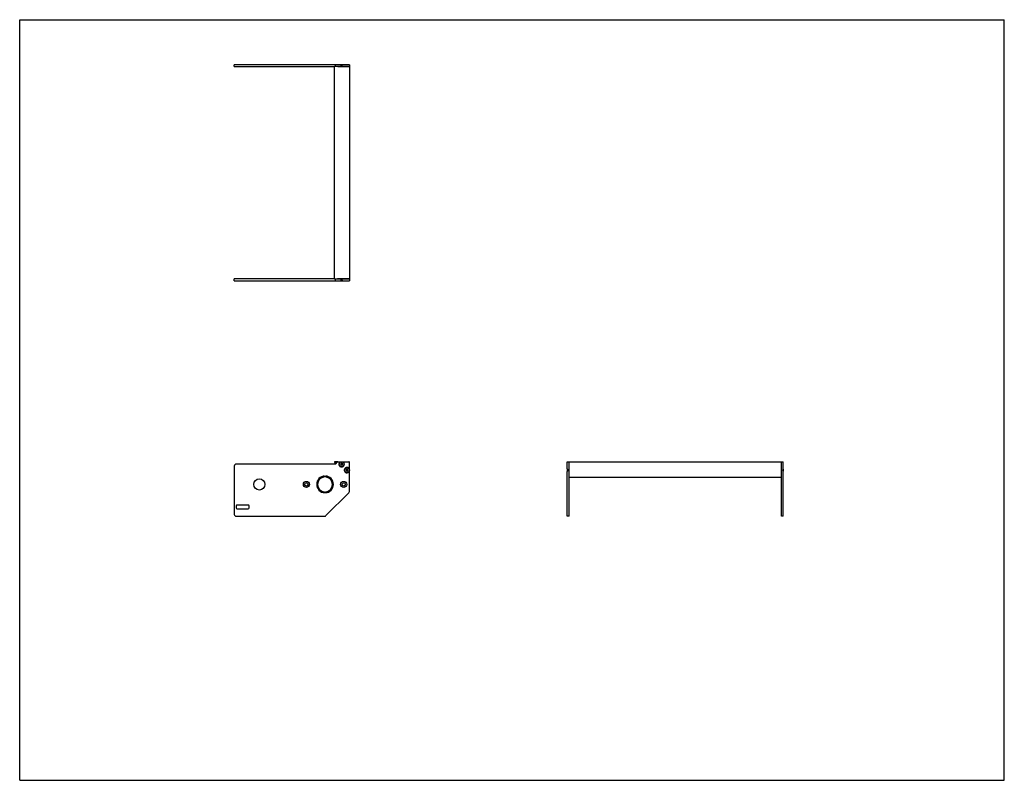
# Model space of a CAD drawing. Header units: inches. Extents: x 0 to 66, y 0 to 51.
import ezdxf

# ---------------------------------------------------------------- set-up
doc = ezdxf.new("R2010")
doc.units = ezdxf.units.IN
doc.header["$LTSCALE"] = 3.63
doc.header["$MEASUREMENT"] = 0
doc.layers.get('0').update_dxf_attribs({"linetype": 'CONTINUOUS'})
for name, color, linetype in [('350537_1_1_1_BL0', 7, 'CONTINUOUS'), ('350538_1_1_1_BL4', 7, 'CONTINUOUS'), ('350539_14_1_BL3', 7, 'CONTINUOUS'), ('9304XXM_930410M_1_1_1_BL1', 7, 'CONTINUOUS'), ('9304XXM_930410M_1_1_1_BL2', 7, 'CONTINUOUS'), ('9304XXM_930410M_1_1_1_BL5', 7, 'CONTINUOUS'), ('9304XXM_930410M_1_1_1_BL6', 7, 'CONTINUOUS')]:
    doc.layers.add(name, color=color, linetype=linetype)

# ---------------------------------------------------------------- blocks, each defined once
blk = doc.blocks.new('350537_1_1_1_BL0', base_point=(25.604, 25.663))
at = {"layer": '350537_1_1_1_BL0', "color": 7, "linetype": 'CONTINUOUS'}
for p, q in [((21.101, 33.618), (14.381, 33.618)), ((14.381, 33.493), (14.381, 33.618)), ((14.381, 33.493), (21.487, 33.493)), ((21.16, 33.493), (21.16, 33.618)), ((22.1, 33.618), (21.312, 33.618)), ((21.673, 33.493), (22.1, 33.493)), ((22.1, 33.618), (22.1, 33.493)), ((21.16, 21.198), (14.506, 21.198)), ((21.16, 21.198), (21.312, 21.35)), ((21.333, 21.359), (22.07, 21.359)), ((22.1, 19.365), (22.1, 21.329)), ((36.701, 20.892), (36.701, 21.359)), ((36.701, 21.359), (36.826, 21.359)), ((36.826, 17.708), (36.826, 21.359)), ((14.381, 21.073), (14.381, 17.833)), ((36.701, 17.708), (36.701, 20.706)), ((20.44, 20.338), (20.44, 20.401)), ((20.5, 20.401), (20.5, 20.338)), ((20.44, 19.277), (20.44, 19.34)), ((20.5, 19.34), (20.5, 19.277)), ((22.064, 19.277), (20.531, 17.745)), ((14.506, 18.398), (14.506, 18.268)), ((15.321, 18.458), (14.566, 18.458)), ((14.566, 18.208), (15.321, 18.208)), ((15.381, 18.268), (15.381, 18.398)), ((14.506, 17.708), (20.443, 17.708)), ((36.826, 17.708), (36.701, 17.708))]:
    blk.add_line(p, q, dxfattribs=at)
for centre, radius in [((16.066, 19.839), 0.375), ((19.22, 19.839), 0.205), ((19.22, 19.839), 0.108), ((21.72, 19.839), 0.205), ((21.72, 19.839), 0.108)]:
    blk.add_circle(centre, radius, dxfattribs=at)
for centre, radius, start, end in [((14.506, 21.073), 0.125, 90, 180), ((21.333, 21.329), 0.03, 90, 135), ((21.58, 21.199), 0.185, 120.15372, 59.84628), ((22.07, 21.329), 0.03, 0, 90), ((21.94, 20.799), 0.185, 30.15372, 329.84628), ((20.47, 19.839), 0.562, 93.05723, 266.94277), ((20.47, 19.839), 0.5, 93.43981, 266.56019), ((20.47, 19.839), 0.562, 273.05723, 86.94277), ((20.47, 19.839), 0.5, 273.43981, 86.56019), ((21.975, 19.365), 0.125, 315, 360), ((14.506, 17.833), 0.125, 180, 270), ((14.566, 18.398), 0.06, 90, 180), ((14.566, 18.268), 0.06, 180, 270), ((15.321, 18.398), 0.06, 0, 90), ((15.321, 18.268), 0.06, 270, 360), ((20.443, 17.833), 0.125, 270, 315)]:
    blk.add_arc(centre, radius, start, end, dxfattribs=at)
for points, knots in [([(21.487, 33.493), (21.494, 33.497), (21.509, 33.503), (21.532, 33.511), (21.556, 33.517), (21.58, 33.519), (21.605, 33.517), (21.628, 33.511), (21.651, 33.503), (21.666, 33.497), (21.673, 33.493)], [0, 0, 0, 0, 0.12493, 0.249942, 0.374954, 0.5, 0.625046, 0.750058, 0.87507, 1, 1, 1, 1]), ([(36.701, 20.892), (36.705, 20.885), (36.712, 20.87), (36.72, 20.847), (36.725, 20.823), (36.726, 20.807), (36.726, 20.799)], [0, 0, 0, 0, 0.249977, 0.500009, 0.750023, 1, 1, 1, 1]), ([(36.726, 20.799), (36.726, 20.791), (36.725, 20.775), (36.72, 20.751), (36.712, 20.728), (36.705, 20.713), (36.701, 20.706)], [0, 0, 0, 0, 0.249981, 0.500002, 0.75003, 1, 1, 1, 1])]:
    blk.add_open_spline(points, degree=3, knots=knots, dxfattribs=at)
blk = doc.blocks.new('9304XXM_930410M_1_1_1_BL1', base_point=(21.58, 27.273))
at = {"layer": '9304XXM_930410M_1_1_1_BL1', "color": 7, "linetype": 'CONTINUOUS'}
for p, q in [((21.495, 33.493), (21.665, 33.493)), ((21.646, 33.505), (21.514, 33.505)), ((21.58, 21.256), (21.531, 21.227)), ((21.531, 21.227), (21.531, 21.171)), ((21.531, 21.171), (21.58, 21.142)), ((21.629, 21.227), (21.58, 21.256)), ((21.58, 21.142), (21.629, 21.171)), ((21.629, 21.171), (21.629, 21.227))]:
    blk.add_line(p, q, dxfattribs=at)
for radius in [0.157, 0.0568]:
    blk.add_circle((21.58, 21.199), radius, dxfattribs=at)
blk = doc.blocks.new('9304XXM_930410M_1_1_1_BL2', base_point=(29.248, 20.799))
at = {"layer": '9304XXM_930410M_1_1_1_BL2', "color": 7, "linetype": 'CONTINUOUS'}
for p, q in [((21.94, 20.856), (21.891, 20.827)), ((21.891, 20.827), (21.891, 20.771)), ((21.891, 20.771), (21.94, 20.742)), ((21.989, 20.827), (21.94, 20.856)), ((21.94, 20.742), (21.989, 20.771)), ((21.989, 20.771), (21.989, 20.827)), ((36.701, 20.884), (36.701, 20.714)), ((36.713, 20.733), (36.713, 20.865))]:
    blk.add_line(p, q, dxfattribs=at)
for radius in [0.157, 0.0568]:
    blk.add_circle((21.94, 20.799), radius, dxfattribs=at)
blk = doc.blocks.new('350539_14_1_BL3', base_point=(36.082, 34.086))
at = {"layer": '350539_14_1_BL3', "color": 7, "linetype": 'CONTINUOUS'}
for p, q in [((21.101, 33.618), (21.101, 47.854)), ((22.1, 47.854), (21.101, 47.854)), ((22.1, 47.854), (22.1, 33.618)), ((21.101, 33.618), (22.1, 33.618)), ((21.333, 21.359), (21.131, 21.359)), ((36.826, 20.378), (36.826, 21.359)), ((36.826, 21.359), (51.062, 21.359)), ((51.062, 20.378), (51.062, 21.359)), ((36.826, 20.318), (51.062, 20.318))]:
    blk.add_line(p, q, dxfattribs=at)
for centre, radius, start, end in [((21.131, 21.329), 0.03, 90, 246.07971), ((20.47, 19.839), 1.6, 62.21132, 66.07971)]:
    blk.add_arc(centre, radius, start, end, dxfattribs=at)
blk = doc.blocks.new('350538_1_1_1_BL4', base_point=(32.784, 32.843))
at = {"layer": '350538_1_1_1_BL4', "color": 7, "linetype": 'CONTINUOUS'}
for p, q in [((14.381, 47.854), (14.381, 47.979)), ((21.487, 47.979), (14.381, 47.979)), ((14.381, 47.854), (21.101, 47.854)), ((21.16, 47.854), (21.16, 47.979)), ((21.333, 47.854), (22.1, 47.854)), ((22.1, 47.979), (21.673, 47.979)), ((22.1, 47.979), (22.1, 47.854)), ((51.062, 21.359), (51.187, 21.359)), ((51.062, 17.708), (51.062, 21.359)), ((51.187, 20.892), (51.187, 21.359)), ((51.187, 17.708), (51.187, 20.706)), ((51.187, 17.708), (51.062, 17.708))]:
    blk.add_line(p, q, dxfattribs=at)
for points, knots in [([(21.673, 47.979), (21.666, 47.975), (21.651, 47.969), (21.628, 47.96), (21.605, 47.955), (21.58, 47.953), (21.556, 47.955), (21.532, 47.96), (21.509, 47.969), (21.494, 47.975), (21.487, 47.979)], [0, 0, 0, 0, 0.12493, 0.249942, 0.374954, 0.5, 0.625046, 0.750058, 0.87507, 1, 1, 1, 1]), ([(51.162, 20.799), (51.162, 20.807), (51.163, 20.823), (51.169, 20.847), (51.177, 20.87), (51.184, 20.885), (51.187, 20.892)], [0, 0, 0, 0, 0.249984, 0.500002, 0.750029, 1, 1, 1, 1]), ([(51.187, 20.706), (51.184, 20.713), (51.177, 20.728), (51.169, 20.751), (51.163, 20.775), (51.162, 20.791), (51.162, 20.799)], [0, 0, 0, 0, 0.249976, 0.50001, 0.750026, 1, 1, 1, 1])]:
    blk.add_open_spline(points, degree=3, knots=knots, dxfattribs=at)
blk = doc.blocks.new('9304XXM_930410M_1_1_1_BL5', base_point=(21.58, 47.973))
at = {"layer": '9304XXM_930410M_1_1_1_BL5', "color": 7, "linetype": 'CONTINUOUS'}
for p, q in [((21.665, 47.979), (21.495, 47.979)), ((21.514, 47.967), (21.646, 47.967))]:
    blk.add_line(p, q, dxfattribs=at)
blk = doc.blocks.new('9304XXM_930410M_1_1_1_BL6', base_point=(51.181, 20.799))
at = {"layer": '9304XXM_930410M_1_1_1_BL6', "color": 7, "linetype": 'CONTINUOUS'}
for p, q in [((51.175, 20.865), (51.175, 20.733)), ((51.187, 20.714), (51.187, 20.884))]:
    blk.add_line(p, q, dxfattribs=at)

msp = doc.modelspace()

# ---------------------------------------------------------------- linework, layer by layer
at = {"color": 7, "linetype": 'CONTINUOUS'}
for p, q in [((0, 0), (0, 51)), ((0, 51), (66, 51)), ((66, 0), (66, 51)), ((0, 0), (66, 0))]:
    msp.add_line(p, q, dxfattribs=at)

# ---------------------------------------------------------------- block references
at = {"layer": '350537_1_1_1_BL0'}
msp.add_blockref('350537_1_1_1_BL0', (25.604, 25.663), dxfattribs=at)
at = {"layer": '350538_1_1_1_BL4'}
msp.add_blockref('350538_1_1_1_BL4', (32.784, 32.843), dxfattribs=at)
at = {"layer": '350539_14_1_BL3'}
msp.add_blockref('350539_14_1_BL3', (36.082, 34.086), dxfattribs=at)
at = {"layer": '9304XXM_930410M_1_1_1_BL1'}
msp.add_blockref('9304XXM_930410M_1_1_1_BL1', (21.58, 27.273), dxfattribs=at)
at = {"layer": '9304XXM_930410M_1_1_1_BL2'}
msp.add_blockref('9304XXM_930410M_1_1_1_BL2', (29.248, 20.799), dxfattribs=at)
at = {"layer": '9304XXM_930410M_1_1_1_BL5'}
msp.add_blockref('9304XXM_930410M_1_1_1_BL5', (21.58, 47.973), dxfattribs=at)
at = {"layer": '9304XXM_930410M_1_1_1_BL6'}
msp.add_blockref('9304XXM_930410M_1_1_1_BL6', (51.181, 20.799), dxfattribs=at)

doc.saveas('drawing.dxf')
